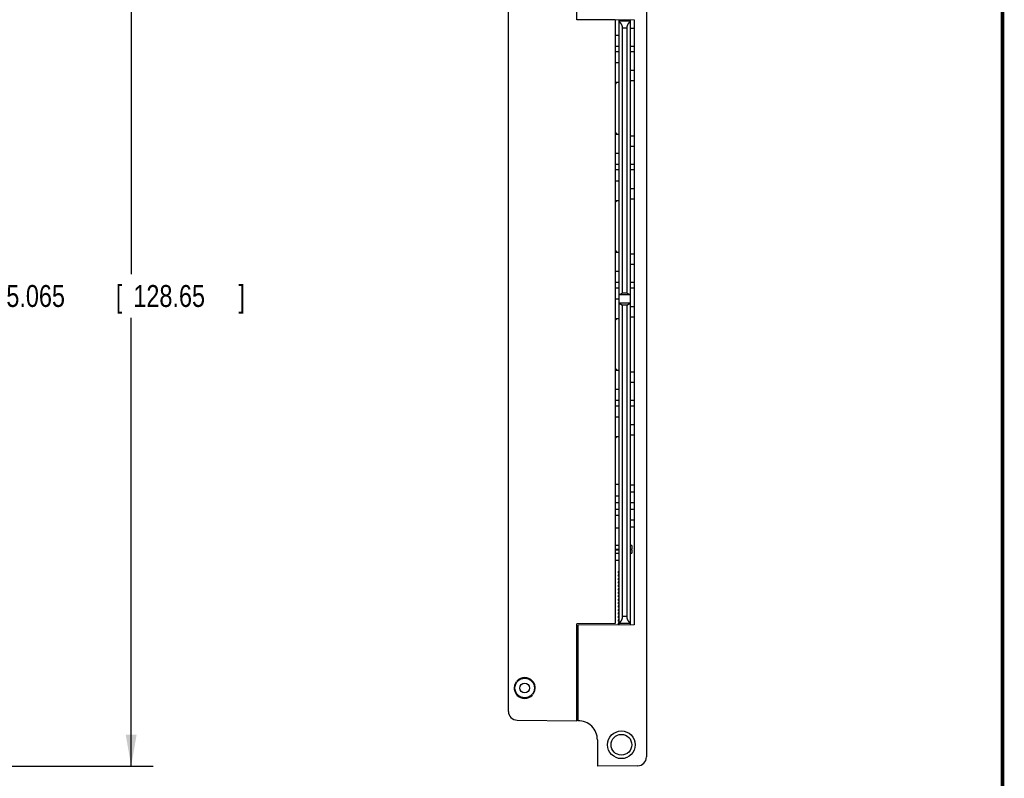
# Model space of a CAD drawing. Header units: inches. Extents: x 0.2 to 16.8, y 0.1 to 10.8.
# Tile 20 of 21: x 11.1 to 16.8, y 2.8 to 7.1. Entities that reach past the tile are written whole.
import ezdxf

# ---------------------------------------------------------------- set-up
doc = ezdxf.new("R2010")
doc.units = ezdxf.units.IN
doc.header["$LTSCALE"] = 0.935
doc.header["$MEASUREMENT"] = 0
doc.layers.get('0').update_dxf_attribs({"linetype": 'CONTINUOUS'})
doc.layers.add('DIMENSIONS', color=7, linetype='CONTINUOUS')
doc.styles.get("Standard").update_dxf_attribs({"font": 'txt', "width": 0.8})
doc.dimstyles.new('DIMSTYLE_2', dxfattribs={"dimtxt": 0.125, "dimasz": 0.18, "dimexe": 0.18, "dimexo": 0.0625, "dimgap": 0.09, "dimtad": 0, "dimtih": 1, "dimtoh": 1, "dimdec": 3, "dimzin": 4, "dimdsep": 46, "dimtxsty": 'STANDARD', "dimblk": '_FILLED', "dimblk1": '_FILLED', "dimblk2": '_FILLED', "dimcen": 0.09, "dimadec": 0, "dimazin": 0, "dimtp": 0.01, "dimtm": 0.01, "dimtfac": 1, "dimtdec": 3, "dimtofl": 0, "dimtmove": 0, "dimatfit": 3, "dimldrblk": '_FILLED', "dimfxl": 1, "dimtolj": 1, "dimtzin": 4, "dimarcsym": 0})

# ---------------------------------------------------------------- blocks, each defined once
blk = doc.blocks.new('_FILLED')
at = {"color": 0, "linetype": 'BYBLOCK'}
blk.add_solid([(0, 0), (-1, 0.174), (-1, -0.174)], dxfattribs=at)
blk = doc.blocks.new('*D20')
at = {"layer": 'DIMENSIONS', "color": 2, "linetype": 'CONTINUOUS'}
for p, q in [((10.4585, 7.9027), (11.901, 7.9027)), ((11.776, 7.9027), (11.776, 5.6457)), ((11.776, 2.8378), (11.776, 5.3957)), ((10.4585, 2.8378), (11.901, 2.8378))]:
    blk.add_line(p, q, dxfattribs=at)
at = {"layer": 'DIMENSIONS', "color": 2, "linetype": 'CONTINUOUS', "xscale": 0.18, "yscale": 0.18, "zscale": 0.18}
for p, rotation in [((11.776, 7.9027), 90), ((11.776, 2.8378), 270)]:
    blk.add_blockref('_FILLED', p, dxfattribs=dict(at, rotation=rotation))
at = {"layer": 'DIMENSIONS', "color": 2, "linetype": 'CONTINUOUS', "width": 0.8}
for s, p in [('5.065', (11.0635, 5.4582)), ('[', (11.6885, 5.4582)), ('128.65', (11.7885, 5.4582)), (']', (12.3885, 5.4582))]:
    blk.add_text(s, height=0.125, dxfattribs=at).set_placement(p)

msp = doc.modelspace()

# ---------------------------------------------------------------- linework, layer by layer
at = {"color": 7, "linetype": 'CONTINUOUS'}
for p, q in [((13.9294, 3.1498), (13.9294, 7.8507)), ((14.3204, 7.0963), (14.3204, 7.6437)), ((14.7174, 7.5907), (14.7174, 2.8898)), ((14.5394, 7.0963), (14.3204, 7.0963)), ((14.3264, 7.0989), (14.6464, 7.0961)), ((14.5394, 7.0963), (14.5394, 3.6522)), ((14.5614, 7.0908), (14.5614, 7.0957)), ((14.5614, 3.6437), (14.5614, 7.0898)), ((14.6244, 7.0898), (14.5614, 7.0898)), ((14.6244, 7.0963), (14.6244, 3.6508)), ((14.6464, 7.0961), (14.6464, 3.6444)), ((14.5811, 5.5375), (14.5811, 7.0498)), ((14.6047, 7.0498), (14.6047, 5.5375)), ((14.6244, 7.0497), (14.6464, 7.0497)), ((14.6264, 6.945), (14.6264, 7.0497)), ((14.5614, 7.008), (14.5394, 7.008)), ((14.5614, 6.945), (14.5394, 6.945)), ((14.5614, 6.9135), (14.5394, 6.9135)), ((14.6464, 6.945), (14.6244, 6.945)), ((14.6464, 6.9135), (14.6244, 6.9135)), ((14.6264, 6.8088), (14.6264, 6.9135)), ((14.5614, 6.8505), (14.5394, 6.8505)), ((14.6244, 6.8088), (14.6464, 6.8088)), ((14.6244, 6.7497), (14.6464, 6.7497)), ((14.6264, 6.4351), (14.6264, 6.7497)), ((14.5394, 6.7403), (14.5614, 6.7403)), ((14.5394, 6.4445), (14.5614, 6.4445)), ((14.6244, 6.4351), (14.6464, 6.4351)), ((14.6244, 6.376), (14.6464, 6.376)), ((14.6264, 6.2713), (14.6264, 6.376)), ((14.5614, 6.3343), (14.5394, 6.3343)), ((14.5614, 6.2713), (14.5394, 6.2713)), ((14.5614, 6.2398), (14.5394, 6.2398)), ((14.6464, 6.2713), (14.6244, 6.2713)), ((14.6464, 6.2398), (14.6244, 6.2398)), ((14.6264, 6.1351), (14.6264, 6.2398)), ((14.5614, 6.1768), (14.5394, 6.1768)), ((14.6244, 6.1351), (14.6464, 6.1351)), ((14.6244, 6.076), (14.6464, 6.076)), ((14.6264, 5.7614), (14.6264, 6.076)), ((14.5394, 6.0666), (14.5614, 6.0666)), ((14.5394, 5.7708), (14.5614, 5.7708)), ((14.6244, 5.7614), (14.6464, 5.7614)), ((14.6244, 5.7023), (14.6464, 5.7023)), ((14.6264, 5.5976), (14.6264, 5.7023)), ((14.5614, 5.6606), (14.5394, 5.6606)), ((14.5614, 5.5976), (14.5394, 5.5976)), ((14.5614, 5.5661), (14.5394, 5.5661)), ((14.6464, 5.5976), (14.6244, 5.5976)), ((14.6464, 5.5661), (14.6244, 5.5661)), ((14.6264, 5.4614), (14.6264, 5.5661)), ((14.6244, 5.5264), (14.5614, 5.5264)), ((14.5811, 5.5375), (14.5618, 5.5264)), ((14.6047, 5.5375), (14.5811, 5.5375)), ((14.624, 5.5264), (14.6047, 5.5375)), ((14.5614, 5.5031), (14.5394, 5.5031)), ((14.624, 5.4799), (14.5618, 5.4799)), ((14.5618, 5.4799), (14.5811, 5.4688)), ((14.6047, 5.4688), (14.5811, 5.4688)), ((14.5811, 3.6908), (14.5811, 5.4688)), ((14.6047, 5.4688), (14.624, 5.4799)), ((14.6047, 5.4688), (14.6047, 3.6908)), ((14.6244, 5.4614), (14.6464, 5.4614)), ((14.6244, 5.4023), (14.6464, 5.4023)), ((14.6264, 5.0877), (14.6264, 5.4023)), ((14.5394, 5.3929), (14.5614, 5.3929)), ((14.5394, 5.0971), (14.5614, 5.0971)), ((14.6244, 5.0877), (14.6464, 5.0877)), ((14.6244, 5.0286), (14.6464, 5.0286)), ((14.6264, 4.9239), (14.6264, 5.0286)), ((14.5614, 4.9869), (14.5394, 4.9869)), ((14.5614, 4.9239), (14.5394, 4.9239)), ((14.5614, 4.8924), (14.5394, 4.8924)), ((14.6464, 4.9239), (14.6244, 4.9239)), ((14.6464, 4.8924), (14.6244, 4.8924)), ((14.6264, 4.7877), (14.6264, 4.8924)), ((14.5614, 4.8294), (14.5394, 4.8294)), ((14.6244, 4.7877), (14.6464, 4.7877)), ((14.6244, 4.7286), (14.6464, 4.7286)), ((14.6264, 4.4425), (14.6264, 4.7286)), ((14.5394, 4.7192), (14.5614, 4.7192)), ((14.5394, 4.4475), (14.5614, 4.4475)), ((14.6244, 4.4425), (14.6464, 4.4425)), ((14.6244, 4.4025), (14.6464, 4.4025)), ((14.6264, 4.3415), (14.6264, 4.4025)), ((14.5414, 4.3425), (14.5394, 4.3425)), ((14.5614, 4.3775), (14.5414, 4.3775)), ((14.5414, 4.2675), (14.5414, 4.3775)), ((14.5414, 4.3415), (14.5614, 4.3415)), ((14.6244, 4.3415), (14.6464, 4.3415)), ((14.5394, 4.3025), (14.5414, 4.3025)), ((14.5414, 4.3035), (14.5614, 4.3035)), ((14.6244, 4.3035), (14.6464, 4.3035)), ((14.6264, 4.2425), (14.6264, 4.3035)), ((14.5614, 4.2675), (14.5414, 4.2675)), ((14.6244, 4.2425), (14.6464, 4.2425)), ((14.5394, 4.1975), (14.5614, 4.1975)), ((14.6244, 4.2025), (14.6464, 4.2025)), ((14.6264, 4.0962), (14.6264, 4.2025)), ((14.5614, 4.0962), (14.5394, 4.0962)), ((14.5394, 4.0765), (14.5614, 4.0765)), ((14.5394, 4.0725), (14.5614, 4.0725)), ((14.5394, 4.0529), (14.5614, 4.0529)), ((14.6341, 4.0962), (14.6244, 4.0962)), ((14.6244, 4.0765), (14.6341, 4.0765)), ((14.6341, 4.0725), (14.6244, 4.0725)), ((14.6244, 4.0529), (14.6341, 4.0529)), ((14.6264, 4.0725), (14.6264, 4.0765)), ((14.6264, 3.6443), (14.6264, 4.0529)), ((14.6341, 4.0962), (14.6341, 4.0765)), ((14.6341, 4.0725), (14.6341, 4.0529)), ((14.5614, 4.0115), (14.5394, 4.0115)), ((14.5555, 3.9485), (14.5614, 3.9485)), ((14.5555, 3.9485), (14.5555, 3.9407)), ((14.5555, 3.9407), (14.5614, 3.9407)), ((14.5614, 3.9288), (14.5555, 3.9288)), ((14.5555, 3.9288), (14.5555, 3.921)), ((14.5614, 3.921), (14.5555, 3.921)), ((14.5614, 3.9092), (14.5555, 3.9092)), ((14.5555, 3.9092), (14.5555, 3.9013)), ((14.5614, 3.9013), (14.5555, 3.9013)), ((14.5614, 3.8895), (14.5555, 3.8895)), ((14.5555, 3.8895), (14.5555, 3.8816)), ((14.5614, 3.8816), (14.5555, 3.8816)), ((14.5614, 3.8698), (14.5555, 3.8698)), ((14.5555, 3.8698), (14.5555, 3.8619)), ((14.5614, 3.8619), (14.5555, 3.8619)), ((14.5614, 3.8501), (14.5555, 3.8501)), ((14.5555, 3.8501), (14.5555, 3.8422)), ((14.5614, 3.8422), (14.5555, 3.8422)), ((14.5614, 3.8304), (14.5555, 3.8304)), ((14.5555, 3.8304), (14.5555, 3.8225)), ((14.5614, 3.8225), (14.5555, 3.8225)), ((14.5614, 3.8107), (14.5555, 3.8107)), ((14.5555, 3.8107), (14.5555, 3.8029)), ((14.5614, 3.8029), (14.5555, 3.8029)), ((14.5614, 3.791), (14.5555, 3.791)), ((14.5555, 3.791), (14.5555, 3.7832)), ((14.5614, 3.7832), (14.5555, 3.7832)), ((14.5614, 3.7714), (14.5555, 3.7714)), ((14.5555, 3.7714), (14.5555, 3.7635)), ((14.5614, 3.7635), (14.5555, 3.7635)), ((14.5614, 3.7517), (14.5555, 3.7517)), ((14.5555, 3.7517), (14.5555, 3.7438)), ((14.5614, 3.7438), (14.5555, 3.7438)), ((14.5614, 3.732), (14.5555, 3.732)), ((14.5555, 3.732), (14.5555, 3.7241)), ((14.5614, 3.7241), (14.5555, 3.7241)), ((14.5614, 3.7123), (14.5555, 3.7123)), ((14.5555, 3.7123), (14.5555, 3.7044)), ((14.5614, 3.7044), (14.5555, 3.7044)), ((14.5614, 3.6926), (14.5555, 3.6926)), ((14.5555, 3.6926), (14.5555, 3.6847)), ((14.5614, 3.6847), (14.5555, 3.6847)), ((14.5614, 3.6729), (14.5555, 3.6729)), ((14.5555, 3.6729), (14.5555, 3.6651)), ((14.5614, 3.6651), (14.5555, 3.6651)), ((14.5614, 3.6532), (14.5555, 3.6532)), ((14.5555, 3.6532), (14.5555, 3.6454)), ((14.5394, 3.6522), (14.3204, 3.6503)), ((14.3204, 3.0969), (14.3204, 3.6503)), ((14.6464, 3.6444), (14.3264, 3.6416)), ((14.3264, 3.6416), (14.3264, 3.0969)), ((14.5614, 3.6454), (14.5555, 3.6454)), ((14.6244, 3.6508), (14.5614, 3.6508)), ((14.6244, 3.6497), (14.6244, 3.6448)), ((14.3264, 3.4903), (14.3204, 3.4903)), ((13.9787, 3.3233), (13.9781, 3.3233)), ((14.0668, 3.3233), (14.0662, 3.3233)), ((13.9781, 3.2433), (13.9787, 3.2433)), ((14.0662, 3.2433), (14.0668, 3.2433)), ((13.979, 3.0998), (14.3204, 3.0969)), ((14.3264, 3.1303), (14.3204, 3.1303)), ((14.4374, 2.9869), (14.4374, 2.8378)), ((14.6679, 2.8398), (14.4374, 2.8378))]:
    msp.add_line(p, q, dxfattribs=at)
at = {"color": 9, "linetype": 'CONTINUOUS'}
for p, q in [((14.6047, 7.0498), (14.5811, 7.0498)), ((14.6047, 3.6908), (14.5811, 3.6908))]:
    msp.add_line(p, q, dxfattribs=at)
at = {"color": 7, "linetype": 'CONTINUOUS', "const_width": 0.02}
msp.add_lwpolyline([(16.75, 0.2586), (16.75, 10.7586)], dxfattribs=at)
at = {"color": 7, "linetype": 'CONTINUOUS'}
for centre, radius in [((14.0224, 3.2833), 0.056), ((14.0224, 3.2833), 0.028), ((14.5744, 2.9593), 0.0791), ((14.5744, 2.9593), 0.0591)]:
    msp.add_circle(centre, radius, dxfattribs=at)
for centre, radius, start, end in [((14.3331, 6.9293), 0.2875, 316.0748, 318.905), ((14.3331, 6.2556), 0.2875, 41.095, 43.9252), ((14.3331, 6.2556), 0.2875, 316.0748, 318.905), ((14.3331, 5.5819), 0.2875, 41.095, 43.9252), ((14.3331, 5.5819), 0.2875, 316.0748, 318.905), ((14.3331, 4.9082), 0.2875, 41.095, 43.9252), ((14.3331, 4.9082), 0.2875, 316.0748, 318.905), ((14.3526, 3.5135), 0.0315, 180, 213.8776), ((14.0224, 3.2833), 0.06, 144.9351, 229.0909), ((14.0224, 3.2833), 0.0597, 42.0587, 137.9413), ((14.0224, 3.2833), 0.0593, 42.4453, 137.5547), ((14.0224, 3.2833), 0.06, 324.9351, 49.0909), ((14.0224, 3.2833), 0.0597, 222.0587, 317.9413), ((14.0224, 3.2833), 0.0593, 222.4453, 317.5547), ((13.9794, 3.1498), 0.05, 180, 269.5), ((14.3274, 2.9869), 0.11, 0, 90.5209), ((14.6674, 2.8898), 0.05, 270.5, 360)]:
    msp.add_arc(centre, radius, start, end, dxfattribs=at)
for points, knots in [([(14.5811, 7.0498), (14.5811, 7.0502), (14.5811, 7.0511), (14.581, 7.0524), (14.5809, 7.0538), (14.5807, 7.0551), (14.5805, 7.0565), (14.5803, 7.0578), (14.58, 7.0591), (14.5796, 7.0605), (14.5792, 7.0618), (14.5788, 7.0632), (14.5783, 7.0645), (14.5777, 7.0659), (14.5771, 7.0672), (14.5764, 7.0685), (14.5757, 7.0699), (14.5749, 7.0712), (14.574, 7.0725), (14.5731, 7.0738), (14.5721, 7.0751), (14.571, 7.0763), (14.5698, 7.0776), (14.5686, 7.0788), (14.5673, 7.08), (14.566, 7.0811), (14.5645, 7.0822), (14.563, 7.0832), (14.562, 7.0839), (14.5614, 7.0842)], [0, 0, 0, 0, 0.032226, 0.06452, 0.096894, 0.129359, 0.162015, 0.194909, 0.228049, 0.261463, 0.295254, 0.329439, 0.36402, 0.399051, 0.434607, 0.470693, 0.507321, 0.544577, 0.582475, 0.621009, 0.660232, 0.700176, 0.740823, 0.782197, 0.824319, 0.867151, 0.910693, 0.954983, 1, 1, 1, 1]), ([(14.6244, 7.0842), (14.6239, 7.0839), (14.6228, 7.0832), (14.6213, 7.0822), (14.6199, 7.0811), (14.6185, 7.08), (14.6172, 7.0788), (14.616, 7.0776), (14.6148, 7.0763), (14.6138, 7.0751), (14.6128, 7.0738), (14.6118, 7.0725), (14.611, 7.0712), (14.6101, 7.0699), (14.6094, 7.0685), (14.6087, 7.0672), (14.6081, 7.0659), (14.6075, 7.0645), (14.607, 7.0632), (14.6066, 7.0618), (14.6062, 7.0605), (14.6058, 7.0591), (14.6055, 7.0578), (14.6053, 7.0565), (14.6051, 7.0551), (14.6049, 7.0538), (14.6048, 7.0524), (14.6047, 7.0511), (14.6047, 7.0502), (14.6047, 7.0498)], [0, 0, 0, 0, 0.045017, 0.089307, 0.132849, 0.175681, 0.217803, 0.259177, 0.299824, 0.339768, 0.378991, 0.417525, 0.455423, 0.492679, 0.529307, 0.565393, 0.600949, 0.63598, 0.670561, 0.704746, 0.738537, 0.771951, 0.805091, 0.837985, 0.870641, 0.903106, 0.93548, 0.967774, 1, 1, 1, 1]), ([(14.5614, 3.6563), (14.562, 3.6566), (14.563, 3.6573), (14.5645, 3.6583), (14.566, 3.6594), (14.5673, 3.6606), (14.5686, 3.6617), (14.5698, 3.6629), (14.571, 3.6642), (14.5721, 3.6654), (14.5731, 3.6667), (14.574, 3.668), (14.5749, 3.6693), (14.5757, 3.6707), (14.5764, 3.672), (14.5771, 3.6733), (14.5777, 3.6747), (14.5783, 3.676), (14.5788, 3.6774), (14.5792, 3.6787), (14.5796, 3.68), (14.58, 3.6814), (14.5803, 3.6827), (14.5805, 3.6841), (14.5807, 3.6854), (14.5809, 3.6868), (14.581, 3.6881), (14.5811, 3.6894), (14.5811, 3.6903), (14.5811, 3.6908)], [0, 0, 0, 0, 0.045017, 0.089306, 0.132848, 0.175681, 0.217803, 0.259176, 0.299823, 0.339767, 0.378988, 0.417523, 0.455421, 0.492676, 0.529303, 0.56539, 0.600946, 0.635975, 0.670557, 0.704743, 0.738532, 0.771946, 0.805087, 0.837981, 0.870637, 0.903104, 0.935478, 0.967774, 1, 1, 1, 1]), ([(14.6047, 3.6908), (14.6047, 3.6903), (14.6047, 3.6894), (14.6048, 3.6881), (14.6049, 3.6868), (14.6051, 3.6854), (14.6053, 3.6841), (14.6055, 3.6827), (14.6058, 3.6814), (14.6062, 3.68), (14.6066, 3.6787), (14.607, 3.6774), (14.6075, 3.676), (14.6081, 3.6747), (14.6087, 3.6733), (14.6094, 3.672), (14.6101, 3.6707), (14.611, 3.6693), (14.6118, 3.668), (14.6128, 3.6667), (14.6138, 3.6654), (14.6148, 3.6642), (14.616, 3.6629), (14.6172, 3.6617), (14.6185, 3.6606), (14.6199, 3.6594), (14.6213, 3.6583), (14.6228, 3.6573), (14.6239, 3.6566), (14.6244, 3.6563)], [0, 0, 0, 0, 0.032226, 0.064522, 0.096896, 0.129363, 0.162019, 0.194913, 0.228054, 0.261468, 0.295257, 0.329443, 0.364025, 0.399054, 0.43461, 0.470697, 0.507324, 0.544579, 0.582477, 0.621012, 0.660233, 0.700177, 0.740824, 0.782197, 0.824319, 0.867152, 0.910694, 0.954983, 1, 1, 1, 1])]:
    msp.add_open_spline(points, degree=3, knots=knots, dxfattribs=at)

# ---------------------------------------------------------------- dimensions: what is measured, and where the dimension line sits
at = {"layer": 'DIMENSIONS', "color": 2, "linetype": 'CONTINUOUS'}
dim = msp.add_linear_dim(base=(11.776, 2.8378), p1=(10.4585, 7.9027), p2=(10.4585, 2.8378), angle=270, dimstyle='DIMSTYLE_2', dxfattribs=at)
dim.commit()
dim.dimension.update_dxf_attribs({"geometry": '*D20', "text_midpoint": (11.776, 5.5207), "dimtype": 160})

doc.saveas('drawing.dxf')
